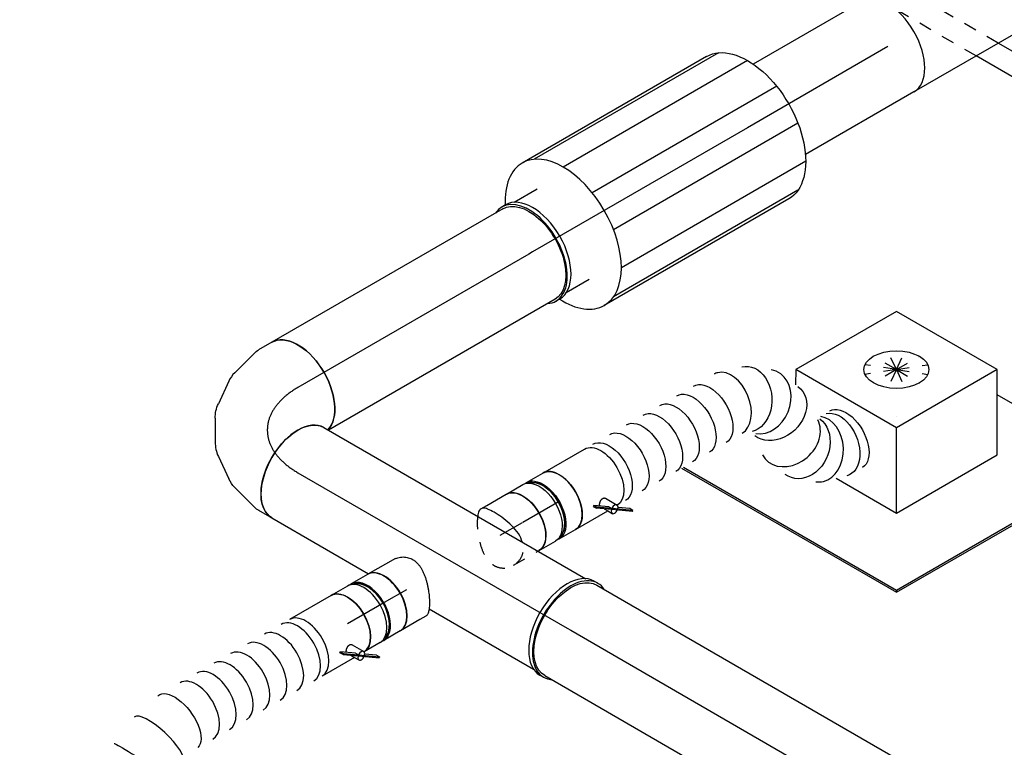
# Model space of a CAD drawing. Extents: x -238422 to 258194, y -34825 to 126331.
# Tile 87 of 239: x -26225 to -24337, y -20283 to -18889. Entities that reach past the tile are written whole.
import ezdxf
from ezdxf.enums import TextEntityAlignment as Align

# ---------------------------------------------------------------- set-up
doc = ezdxf.new("R2010")
doc.units = 0
doc.header["$LTSCALE"] = 50
doc.linetypes.add('CENTER2', pattern=[28.575, 19.05, -3.175, 3.175, -3.175])
doc.linetypes.add('STREEPJES', pattern=[0.1, 0.05, -0.05])
doc.layers.get('0').update_dxf_attribs({"linetype": 'CONTINUOUS'})
for name, color, linetype in [('EL6131--', 2, 'CONTINUOUS'), ('EM6131--', 1, 'CONTINUOUS'), ('WL570---_TOEVOER', 3, 'CONTINUOUS'), ('WL570---_TOEVOER_HL', 8, 'CONTINUOUS'), ('WL570---_TOEVOER_RST', 2, 'CONTINUOUS'), ('WL570---_TOEVOER_RST_HL', 1, 'CONTINUOUS'), ('WM570---_TOEVOER_PR', 1, 'CONTINUOUS'), ('WM570---_TOEVOER_RST_PR', 1, 'CONTINUOUS')]:
    doc.layers.add(name, color=color, linetype=linetype)
doc.styles.add('BURO-018', font='ARIAL.TTF', dxfattribs={"height": 90})

# ---------------------------------------------------------------- blocks, each defined once
blk = doc.blocks.new('*U1398')
at = {"color": 0, "ltscale": 10, "extrusion": (2.67592e-17, -7.95482e-17, -1)}
for centre, major_axis, ratio, start_param, end_param in [((0, 0, 6639.5), (0, 62.5), 0.57735, 0, 3.122724), ((18.6, 0, 6639.5), (0, 62.5), 0.57735, 0, 3.141593), ((55.7, 0, 6639.5), (0, 62.5), 0.57735, 0, 3.141593), ((92.8, 0, 6639.5), (0, 62.5), 0.57735, 0, 3.141593), ((129.9, 0, 6639.5), (0, 62.5), 0.57735, 0, 3.141593), ((167, 0, 6639.5), (0, 62.5), 0.57735, 0, 3.141593), ((204.2, 0, 6639.5), (0, 62.5), 0.57735, 0, 3.141593), ((241.3, 0, 6639.5), (0, 62.5), 0.57735, 0, 3.141593), ((317.4, -10.5, 6639.5), (-29.2, -55.8), 0.761285, 2.991446, 6.133039), ((354.8, -58.8, 6639.5), (62, 11.6), 0.796125, 6.101635, 9.243228), ((364.2, -142.5, 6639.5), (50.2, 38.3), 0.809035, 0.196296, 3.337889), ((422.6, -171.9, 6639.5), (-8.9, -62.2), 0.652676, 3.235011, 6.376604), ((443.6, -171.9, 6639.5), (0, 62.5), 0.57735, 0, 3.141593)]:
    blk.add_ellipse(centre, major_axis=major_axis, ratio=ratio, start_param=start_param, end_param=end_param, dxfattribs=at)
at = {"color": 0, "ltscale": 10}
for centre, major_axis, ratio, start_param, end_param in [((281.7, 0, 6639.5), (8.9, 62.2), 0.652676, 3.235011, 6.189766), ((281.7, 0, 6639.5), (8.9, 62.2), 0.652676, 6.189766, 6.376604), ((342.5, -30.6, 6639.5), (50.2, 38.3), 0.809035, 6.086889, 6.479481), ((342.5, -30.6, 6639.5), (50.2, 38.3), 0.809035, 3.337889, 6.086889), ((352.4, -115.4, 6639.5), (62, 11.6), 0.796125, 3.323143, 6.101635), ((388.2, -161.8, 6639.5), (-29.2, -55.8), 0.761285, 0.150146, 2.991446), ((352.4, -115.4, 6639.5), (62, 11.6), 0.796125, 2.960043, 3.323143), ((388.2, -161.8, 6639.5), (-29.2, -55.8), 0.761285, 6.133039, 6.433332)]:
    blk.add_ellipse(centre, major_axis=major_axis, ratio=ratio, start_param=start_param, end_param=end_param, dxfattribs=at)
at = {"layer": 'WM570---_TOEVOER_PR', "color": 1, "style": 'BURO-018'}
blk.add_attdef('POSNR', text='', height=90, dxfattribs=at).set_placement((0, 0), align=Align.MIDDLE)
blk = doc.blocks.new('*U1399')
at = {"color": 2, "ltscale": 10}
for p, q in [((-71, 59.4, 6606.9), (-79.2, 59.4, 6606.9)), ((-46.1, 62.5, 6606.9), (46.1, 62.5, 6606.9)), ((7.3, -39.8, 6606.9), (5.7, -41.1, 6606.9)), ((5.7, -41.1, 6606.9), (9.1, -47, 6606.9)), ((31, -56.5, 6606.9), (7.3, -39.8, 6606.9)), ((10.7, -45.7, 6606.9), (7.3, -39.8, 6606.9)), ((9.1, -47, 6606.9), (10.7, -45.7, 6606.9)), ((32.8, -63.6, 6606.9), (9.1, -47, 6606.9)), ((34.4, -62.3, 6606.9), (10.7, -45.7, 6606.9)), ((21.2, -55.5, 6606.9), (25.2, -62.5, 6606.9)), ((31, -56.5, 6606.9), (34.4, -62.3, 6606.9)), ((33.5, -39.2, 6606.9), (46.4, -61.6, 6606.9)), ((-71, -59.4, 6606.9), (-79.2, -59.4, 6606.9)), ((-46.1, -62.5, 6606.9), (25.2, -62.5, 6606.9)), ((25.2, -62.5, 6606.9), (30.1, -71, 6606.9)), ((32.8, -63.6, 6606.9), (34.4, -62.3, 6606.9)), ((65.9, -86.9, 6606.9), (32.8, -63.6, 6606.9)), ((34.9, -62.7, 6606.9), (34.4, -62.3, 6606.9)), ((67.5, -85.6, 6606.9), (34.9, -62.7, 6606.9)), ((64.1, -79.7, 6606.9), (45.7, -66.8, 6606.9)), ((67.5, -85.6, 6606.9), (64.1, -79.7, 6606.9)), ((65.9, -86.9, 6606.9), (67.5, -85.6, 6606.9))]:
    blk.add_line(p, q, dxfattribs=at)
for centre, major_axis, start_param, end_param in [((-82.3, 0, 6606.9), (0, 59.4), 3.249496, 6.175282), ((-46.1, 0, 6606.9), (0, 62.5), 3.141593, 6.283185), ((38.3, -66.3, 6606.9), (-8.15, -4.7), 3.141593, 6.283185), ((38.3, -66.3, 6606.9), (-8.15, -4.7), 0, 3.141593)]:
    blk.add_ellipse(centre, major_axis=major_axis, ratio=0.57735, start_param=start_param, end_param=end_param, dxfattribs=at)
at = {"color": 2, "ltscale": 10, "extrusion": (-7.58296e-17, -2.03185e-17, -1)}
blk.add_ellipse((46.1, 0, 6606.9), major_axis=(0, 62.5), ratio=0.57735, start_param=0, end_param=3.122724, dxfattribs=at)
at = {"color": 2, "ltscale": 10}
blk.add_spline([(16.9, -46.6, 6606.9), (17.1, -46, 6606.9), (17.3, -45.4, 6606.9), (17.6, -44.7, 6606.9), (17.9, -44, 6606.9), (18.4, -43.3, 6606.9), (18.9, -42.7, 6606.9), (19.5, -42, 6606.9), (20.1, -41.3, 6606.9), (20.8, -40.7, 6606.9), (21.5, -40.1, 6606.9), (22.3, -39.5, 6606.9), (23.1, -39, 6606.9), (23.9, -38.5, 6606.9), (24.7, -38.1, 6606.9), (25.6, -37.7, 6606.9), (26.4, -37.4, 6606.9), (27.2, -37.2, 6606.9), (28.1, -37.1, 6606.9), (28.9, -37, 6606.9), (29.6, -37.1, 6606.9), (30.4, -37.2, 6606.9), (31.1, -37.3, 6606.9), (31.7, -37.6, 6606.9), (32.2, -37.9, 6606.9), (32.7, -38.3, 6606.9), (33.2, -38.7, 6606.9), (33.5, -39.2, 6606.9)], degree=3, dxfattribs=at)
at = {"layer": 'WL570---_TOEVOER', "color": 1, "style": 'BURO-018'}
blk.add_attdef('I', text='', height=90, dxfattribs=at).set_placement((0, 0), align=Align.MIDDLE)
at = {"layer": 'WM570---_TOEVOER_PR', "color": 1, "style": 'BURO-018'}
blk.add_attdef('POSNR', text='', height=90, dxfattribs=at).set_placement((0, 0), align=Align.MIDDLE)
blk = doc.blocks.new('*U1400')
at = {"color": 0, "ltscale": 10}
for p, q in [((454.4, 166.1, 6177.5), (454.1, 165.8, 6177.5)), ((350.6, -49.3, 6177.5), (351.4, -49.1, 6177.5))]:
    blk.add_line(p, q, dxfattribs=at)
at = {"color": 0, "ltscale": 10, "extrusion": (3.41963e-17, -1.97432e-17, -1)}
for centre, major_axis, ratio, start_param, end_param in [((577.4, 159.4, 6177.5), (18.7, -59.9), 0.277483, 2.634849, 3.147083), ((577.4, 159.4, 6177.5), (18.7, -59.9), 0.277483, 0.024542, 2.126334), ((428.1, 59.6, 6177.5), (37.4, -50.4), 0.193033, 3.157957, 6.29955), ((381.9, 31.1, 6177.5), (-28.5, 55.9), 0.044093, 3.137987, 6.27958), ((283.3, 0, 6177.5), (6.7, -62.4), 0.487294, 6.230943, 9.372536)]:
    blk.add_ellipse(centre, major_axis=major_axis, ratio=ratio, start_param=start_param, end_param=end_param, dxfattribs=at)
at = {"color": 0, "ltscale": 10}
for centre, major_axis, ratio, start_param, end_param in [((532.9, 141.1, 6177.5), (-28.5, 55.9), 0.044093, 0.003605, 3.145198), ((491.6, 115.6, 6177.5), (37.4, -50.4), 0.193033, 0.016365, 3.125228), ((0, 0, 6177.5), (0, -62.5), 0.57735, 3.141593, 6.283185), ((18.6, 0, 6177.5), (0, -62.5), 0.57735, 3.141593, 6.283185), ((55.9, 0, 6177.5), (0, -62.5), 0.57735, 3.141593, 6.283185), ((93.2, 0, 6177.5), (0, -62.5), 0.57735, 3.141593, 6.283185), ((130.5, 0, 6177.5), (0, -62.5), 0.57735, 3.141593, 6.283185), ((167.8, 0, 6177.5), (0, -62.5), 0.57735, 3.141593, 6.283185), ((205.1, 0, 6177.5), (0, -62.5), 0.57735, 3.141593, 6.283185), ((242.4, 0, 6177.5), (0, -62.5), 0.57735, 3.141593, 6.283185), ((332.3, 10.6, 6177.5), (18.7, -59.9), 0.277483, 3.166135, 6.258643)]:
    blk.add_ellipse(centre, major_axis=major_axis, ratio=ratio, start_param=start_param, end_param=end_param, dxfattribs=at)
at = {"layer": 'WM570---_TOEVOER_PR', "color": 1, "style": 'BURO-018'}
blk.add_attdef('POSNR', text='', height=90, dxfattribs=at).set_placement((0, 0), align=Align.MIDDLE)
blk = doc.blocks.new('*U1401')
at = {"color": 2, "ltscale": 10}
for p, q in [((-67.5, 85.6, 6210), (-65.9, 86.9, 6210)), ((-34.4, 62.3, 6210), (-67.5, 85.6, 6210)), ((-64.1, 79.7, 6210), (-67.5, 85.6, 6210)), ((-32.8, 63.6, 6210), (-65.9, 86.9, 6210)), ((-64.1, 79.7, 6210), (-45.7, 66.8, 6210)), ((-33.5, 39.2, 6210), (-46.4, 61.6, 6210)), ((-32.8, 63.6, 6210), (-34.4, 62.3, 6210)), ((-31, 56.5, 6210), (-34.4, 62.3, 6210)), ((-33.9, 62, 6210), (-34.4, 62.3, 6210)), ((-10.7, 45.7, 6210), (-33.9, 62, 6210)), ((-9.1, 47, 6210), (-32.8, 63.6, 6210)), ((-25.2, 62.5, 6210), (-30.1, 71, 6210)), ((-21.2, 55.5, 6210), (-25.2, 62.5, 6210)), ((-25.2, 62.5, 6210), (46.1, 62.5, 6210)), ((-31, 56.5, 6210), (-7.3, 39.8, 6210)), ((-10.7, 45.7, 6210), (-9.1, 47, 6210)), ((-7.3, 39.8, 6210), (-10.7, 45.7, 6210)), ((-9.1, 47, 6210), (-5.7, 41.1, 6210)), ((-5.7, 41.1, 6210), (-7.3, 39.8, 6210)), ((-46.1, -62.5, 6210), (46.1, -62.5, 6210))]:
    blk.add_line(p, q, dxfattribs=at)
at = {"color": 2, "ltscale": 10, "extrusion": (-2.13149e-17, -1.47941e-16, -1)}
blk.add_ellipse((-46.1, 0, 6210), major_axis=(0, -62.5), ratio=0.57735, start_param=0, end_param=3.122724, dxfattribs=at)
at = {"color": 2, "ltscale": 10}
for centre, major_axis, start_param, end_param in [((-38.3, 66.3, 6210), (8.15, 4.7), 0, 3.141593), ((-38.3, 66.3, 6210), (8.15, 4.7), 3.141593, 6.283185), ((46.1, 0, 6210), (0, -62.5), 3.141593, 6.283185)]:
    blk.add_ellipse(centre, major_axis=major_axis, ratio=0.57735, start_param=start_param, end_param=end_param, dxfattribs=at)
blk.add_spline([(-16.9, 46.6, 6210), (-17.1, 46, 6210), (-17.3, 45.4, 6210), (-17.6, 44.7, 6210), (-17.9, 44, 6210), (-18.4, 43.3, 6210), (-18.9, 42.7, 6210), (-19.5, 42, 6210), (-20.1, 41.3, 6210), (-20.8, 40.7, 6210), (-21.5, 40.1, 6210), (-22.3, 39.5, 6210), (-23.1, 39, 6210), (-23.9, 38.5, 6210), (-24.7, 38.1, 6210), (-25.6, 37.7, 6210), (-26.4, 37.4, 6210), (-27.2, 37.2, 6210), (-28.1, 37.1, 6210), (-28.9, 37, 6210), (-29.6, 37.1, 6210), (-30.4, 37.2, 6210), (-31.1, 37.3, 6210), (-31.7, 37.6, 6210), (-32.2, 37.9, 6210), (-32.7, 38.3, 6210), (-33.2, 38.7, 6210), (-33.5, 39.2, 6210)], degree=3, dxfattribs=at)
at = {"layer": 'WL570---_TOEVOER', "color": 1, "style": 'BURO-018'}
blk.add_attdef('I', text='', height=90, dxfattribs=at).set_placement((0, 0), align=Align.MIDDLE)
at = {"layer": 'WM570---_TOEVOER_PR', "color": 1, "style": 'BURO-018'}
blk.add_attdef('POSNR', text='', height=90, dxfattribs=at).set_placement((0, 0), align=Align.MIDDLE)
blk = doc.blocks.new('*U1402')
at = {"color": 0, "ltscale": 10}
for p, q in [((-40.3, 62.5, 6545.9), (-4.1, 62.5, 6545.9)), ((4.1, 62.5, 6545.9), (40.3, 62.5, 6545.9)), ((-40.3, -62.5, 6545.9), (-4.1, -62.5, 6545.9)), ((4.1, -62.5, 6545.9), (40.3, -62.5, 6545.9))]:
    blk.add_line(p, q, dxfattribs=at)
at = {"color": 0, "ltscale": 10, "extrusion": (2.67592e-17, -7.95482e-17, -1)}
for centre, major_axis, start_param, end_param in [((-40.3, 0, 6545.9), (0, 62.5), 0, 3.150644), ((-4.1, 0, 6545.9), (0, 62.5), 0, 3.141593), ((4.1, 0, 6545.9), (0, 62.5), 0, 3.254972), ((4.1, 0, 6545.9), (0, 62.5), 6.169805, 6.280044), ((4.1, 0, 6545.9), (0, 59.4), 0.107903, 3.033689), ((40.3, 0, 6545.9), (0, 62.5), 0, 3.141593)]:
    blk.add_ellipse(centre, major_axis=major_axis, ratio=0.57735, start_param=start_param, end_param=end_param, dxfattribs=at)
at = {"layer": 'WL570---_TOEVOER_HL', "linetype": 'CENTER2'}
blk.add_line((-40.3, 0, 6545.9), (40.3, 0, 6545.9), dxfattribs=at)
at = {"layer": 'WM570---_TOEVOER_PR', "color": 1, "style": 'BURO-018'}
blk.add_attdef('POSNR', text='', height=90, dxfattribs=at).set_placement((0, 0), align=Align.MIDDLE)
blk = doc.blocks.new('*U1403')
at = {"color": 0, "ltscale": 10}
for p, q in [((-6.6, 62.5, 6482.1), (6.2, 62.5, 6482.1)), ((6.2, 62.5, 6482.1), (49.2, 62.5, 6482.1)), ((47.5, -62.5, 6482.1), (49.2, -62.5, 6482.1))]:
    blk.add_line(p, q, dxfattribs=at)
at = {"color": 8, "linetype": 'STREEPJES', "ltscale": 10}
blk.add_line((-6.6, -62.5, 6482.1), (47.5, -62.5, 6482.1), dxfattribs=at)
at = {"color": 0, "ltscale": 10, "extrusion": (-4.26297e-17, -3.94865e-17, -1)}
blk.add_ellipse((49.2, 0, 6482.1), major_axis=(0, 62.5), ratio=0.57735, start_param=0, end_param=3.141593, dxfattribs=at)
at = {"color": 0, "ltscale": 10}
blk.add_spline([(29.8, -31.7, 6482.1), (30.9, -28.4, 6482.1), (31.1, -9.8, 6482.1), (26.9, 9.8, 6482.1), (19.9, 28.4, 6482.1), (11.8, 44.2, 6482.1), (4.1, 55.7, 6482.1), (-3.1, 61.7, 6482.1), (-10.2, 61.7, 6482.1), (-17.6, 55.7, 6482.1), (-19.3, 53.2, 6482.1)], degree=3, dxfattribs=at)
at = {"color": 8, "linetype": 'STREEPJES', "ltscale": 10}
blk.add_spline([(-19.3, 53.2, 6482.1), (-25.5, 44.2, 6482.1), (-33.4, 28.4, 6482.1), (-40.1, 9.8, 6482.1), (-44.4, -9.8, 6482.1), (-44.4, -28.4, 6482.1), (-39.2, -44.2, 6482.1), (-28.7, -55.7, 6482.1), (-14.4, -61.7, 6482.1), (1.1, -61.7, 6482.1), (15.2, -55.7, 6482.1), (25.5, -44.2, 6482.1), (29.8, -31.7, 6482.1)], degree=3, dxfattribs=at)
at = {"layer": 'WL570---_TOEVOER_HL', "linetype": 'CENTER2'}
blk.add_line((0, 0, 6482.1), (49.2, 0, 6482.1), dxfattribs=at)
at = {"layer": 'WM570---_TOEVOER_PR', "color": 1, "style": 'BURO-018'}
blk.add_attdef('POSNR', text='', height=90, dxfattribs=at).set_placement((0, 0), align=Align.MIDDLE)
blk = doc.blocks.new('*U1404')
at = {"color": 0, "ltscale": 10}
for p, q in [((-40.3, 62.5, 6271.1), (-4.1, 62.5, 6271.1)), ((4.1, 62.5, 6271.1), (39.6, 62.5, 6271.1)), ((-40.3, -62.5, 6271.1), (-4.1, -62.5, 6271.1)), ((4.1, -62.5, 6271.1), (40.3, -62.5, 6271.1))]:
    blk.add_line(p, q, dxfattribs=at)
for centre, major_axis, start_param, end_param in [((-40.3, 0, 6271.1), (0, -62.5), 3.141593, 6.283185), ((-4.1, 0, 6271.1), (0, -62.5), 3.141593, 6.396565), ((-4.1, 0, 6271.1), (0, -59.4), 3.249496, 6.175282), ((4.1, 0, 6271.1), (0, -62.5), 3.141593, 6.283185), ((-4.1, 0, 6271.1), (0, -62.5), 3.028213, 3.138451), ((40.3, 0, 6271.1), (0, -62.5), 3.160461, 6.283185)]:
    blk.add_ellipse(centre, major_axis=major_axis, ratio=0.57735, start_param=start_param, end_param=end_param, dxfattribs=at)
at = {"layer": 'WL570---_TOEVOER_HL', "linetype": 'CENTER2'}
blk.add_line((-40.3, 0, 6271.1), (40.3, 0, 6271.1), dxfattribs=at)
at = {"layer": 'WM570---_TOEVOER_PR', "color": 1, "style": 'BURO-018'}
blk.add_attdef('POSNR', text='', height=90, dxfattribs=at).set_placement((0, 0), align=Align.MIDDLE)
blk = doc.blocks.new('*U1405')
at = {"color": 0, "ltscale": 10}
for p, q in [((-6.6, 62.5, 6334.8), (6.2, 62.5, 6334.8)), ((6.2, 62.5, 6334.8), (49.2, 62.5, 6334.8)), ((74.8, 59.4, 6334.8), (83, 59.4, 6334.8)), ((-11.6, -62.5, 6334.8), (49.2, -62.5, 6334.8)), ((74.8, -59.4, 6334.8), (83, -59.4, 6334.8))]:
    blk.add_line(p, q, dxfattribs=at)
for centre, major_axis, start_param, end_param in [((49.2, 0, 6334.8), (0, -62.5), 3.141593, 6.283185), ((85.4, 0, 6334.8), (0, -59.4), 3.223051, 6.201727)]:
    blk.add_ellipse(centre, major_axis=major_axis, ratio=0.57735, start_param=start_param, end_param=end_param, dxfattribs=at)
blk.add_spline([(-11.6, -62.2, 6334.8), (-16.6, -61.2, 6334.8), (-21.4, -59.6, 6334.8), (-25.9, -57.4, 6334.8), (-30.1, -54.6, 6334.8), (-33.8, -51.3, 6334.8), (-37.1, -47.4, 6334.8), (-39.8, -43.1, 6334.8), (-42, -38.3, 6334.8), (-43.5, -33.1, 6334.8), (-44.5, -27.5, 6334.8), (-45, -21.7, 6334.8), (-44.9, -15.7, 6334.8), (-44.3, -9.5, 6334.8), (-43.3, -3.2, 6334.8), (-41.9, 3.2, 6334.8), (-40.2, 9.5, 6334.8), (-38.3, 15.7, 6334.8), (-36.1, 21.7, 6334.8), (-33.7, 27.5, 6334.8), (-31.3, 33.1, 6334.8), (-28.7, 38.3, 6334.8), (-26.2, 43.1, 6334.8), (-23.6, 47.4, 6334.8), (-21, 51.3, 6334.8), (-18.5, 54.6, 6334.8), (-16, 57.4, 6334.8), (-13.6, 59.6, 6334.8), (-11.2, 61.2, 6334.8), (-8.9, 62.2, 6334.8), (-6.6, 62.5, 6334.8)], degree=3, dxfattribs=at)
at = {"layer": 'WL570---_TOEVOER_HL', "linetype": 'CENTER2'}
blk.add_line((0, 0, 6334.8), (49.2, 0, 6334.8), dxfattribs=at)
at = {"layer": 'WM570---_TOEVOER_PR', "color": 1, "style": 'BURO-018'}
blk.add_attdef('POSNR', text='', height=90, dxfattribs=at).set_placement((0, 0), align=Align.MIDDLE)
blk = doc.blocks.new('*U1531')
at = {"color": 0, "ltscale": 10}
for p, q in [((0, 100, 6224.7), (757.1, 100, 6224.7)), ((0, -100, 6224.7), (757.1, -100, 6224.7))]:
    blk.add_line(p, q, dxfattribs=at)
at = {"color": 0, "ltscale": 10, "extrusion": (-8.97074e-17, -5.17926e-17, -1)}
blk.add_ellipse((0, 0, 6224.7), major_axis=(0, -100), ratio=0.57735, start_param=0, end_param=3.141593, dxfattribs=at)
at = {"color": 0, "ltscale": 10}
blk.add_ellipse((757.1, 0, 6224.7), major_axis=(0, -100), ratio=0.57735, start_param=3.141593, end_param=6.283185, dxfattribs=at)
at = {"layer": 'WL570---_TOEVOER_HL', "linetype": 'CENTER2'}
blk.add_line((0, 0, 6224.7), (757.1, 0, 6224.7), dxfattribs=at)
at = {"layer": 'WM570---_TOEVOER_PR', "color": 1, "style": 'BURO-018'}
blk.add_attdef('POSNR', text='', height=90, dxfattribs=at).set_placement((0, 0), align=Align.MIDDLE)
blk = doc.blocks.new('*U1532')
at = {"color": 0, "ltscale": 10}
for p, q in [((-122.3, 174.3, 7254.5), (-137, 148.9, 7254.5)), ((100.6, 174.3, 7254.5), (-122.3, 174.3, 7254.5)), ((-10.8, -18.7, 7254.5), (-122.3, 174.3, 7254.5)), ((212.1, -18.7, 7254.5), (100.6, 174.3, 7254.5)), ((-406.1, 120, 7254.5), (-168.4, -291.7, 7254.5)), ((-402, 120, 7254.5), (-166.4, -288.1, 7254.5)), ((-92.5, -160.2, 7254.5), (-10.8, -18.7, 7254.5)), ((212.1, -18.7, 7254.5), (-10.8, -18.7, 7254.5)), ((130.4, -160.2, 7254.5), (212.1, -18.7, 7254.5)), ((-159, -44.9, 7254.5), (-92.5, -160.2, 7254.5)), ((319.5, -288.1, 7254.5), (188, -60.5, 7254.5)), ((-92.5, -160.2, 7254.5), (130.4, -160.2, 7254.5)), ((-166.4, -288.1, 7254.5), (-168.4, -291.7, 7254.5)), ((-168.4, -291.7, 7254.5), (317.4, -291.7, 7254.5)), ((-166.4, -288.1, 7254.5), (319.5, -288.1, 7254.5)), ((317.4, -291.7, 7254.5), (319.5, -288.1, 7254.5))]:
    blk.add_line(p, q, dxfattribs=at)
at = {"color": 8, "linetype": 'STREEPJES', "ltscale": 10}
for q in [(-2.7, 116.1, 7254.5), (19.4, 122, 7254.5), (48.3, 116.1, 7254.5), (-12, 99.9, 7254.5), (76.3, 99.9, 7254.5), (-6.1, 77.8, 7254.5), (13.5, 55.7, 7254.5), (41.5, 39.5, 7254.5), (70.4, 33.6, 7254.5), (92.5, 39.5, 7254.5), (101.9, 55.7, 7254.5), (95.9, 77.8, 7254.5)]:
    blk.add_line((44.9, 77.8, 7254.5), q, dxfattribs=at)
at = {"color": 0, "ltscale": 10}
blk.add_ellipse((44.9, 77.8, 7254.5), major_axis=(54.1, -31.2), ratio=0.57735, dxfattribs=at)
at = {"layer": 'WL570---_TOEVOER_RST_HL', "linetype": 'CENTER2'}
blk.add_circle((0, 0, 7254.5), 0.075, dxfattribs=at)
at = {"layer": 'WL570---_TOEVOER_RST', "color": 1, "style": 'BURO-018'}
for tag in ['MC', 'Q']:
    blk.add_attdef(tag, text='', height=90, dxfattribs=at).set_placement((0, 0), align=Align.MIDDLE)
at = {"layer": 'WM570---_TOEVOER_RST_PR', "color": 1, "style": 'BURO-018'}
blk.add_attdef('POSNR', text='', height=90, dxfattribs=at).set_placement((0, 0), align=Align.MIDDLE)
blk = doc.blocks.new('*U1534')
at = {"color": 0, "ltscale": 10}
for p, q in [((-4.1, 104, 6227.6), (4.1, 104, 6227.6)), ((-4.1, -104, 6227.6), (4.1, -104, 6227.6))]:
    blk.add_line(p, q, dxfattribs=at)
for centre, start_param, end_param in [((-4.1, 0, 6227.6), 3.141593, 6.283185), ((-4.1, 0, 6227.6), 3.141593, 6.283185), ((4.1, 0, 6227.6), 3.141593, 6.561432), ((4.1, 0, 6227.6), 3.141593, 6.561432), ((4.1, 0, 6227.6), 2.863346, 3.138451), ((4.1, 0, 6227.6), 2.863346, 3.138451)]:
    blk.add_ellipse(centre, major_axis=(0, -104), ratio=0.57735, start_param=start_param, end_param=end_param, dxfattribs=at)
at = {"layer": 'WL570---_TOEVOER_HL', "linetype": 'CENTER2'}
blk.add_line((-4.1, 0, 6227.6), (4.1, 0, 6227.6), dxfattribs=at)
at = {"layer": 'WM570---_TOEVOER_PR', "color": 1, "style": 'BURO-018'}
blk.add_attdef('POSNR', text='', height=90, dxfattribs=at).set_placement((0, 0), align=Align.MIDDLE)
blk = doc.blocks.new('*U1535')
at = {"color": 0, "ltscale": 10}
for p, q in [((19.5, 166.2, 6767.3), (5, 191.4, 6767.3)), ((37.3, 105.4, 6767.3), (23.7, 156, 6767.3)), ((34.8, 38.1, 6767.3), (39, 85.5, 6767.3)), ((3.5, -28.3, 6767.3), (26.3, 11.2, 6767.3)), ((-54.5, -76.5, 6767.3), (-15.6, -49.2, 6767.3)), ((-123.3, -98.6, 6767.3), (-72.6, -85, 6767.3)), ((-163.3, -100, 6767.3), (-134.2, -100, 6767.3))]:
    blk.add_line(p, q, dxfattribs=at)
for centre, major_axis, ratio, start_param, end_param in [((-81.6, 141.4, 6767.3), (86.6, 50), 0.57735, 3.141593, 6.283185), ((-70.9, 122.8, 6767.3), (92.8, 38.5), 0.646887, 6.198226, 6.368145), ((-64.1, 54.6, 6767.3), (96.1, -30.4), 0.803023, 6.107746, 6.458625), ((-105.8, 9.6, 6767.3), (-42.6, 91.2), 0.750739, 3.009293, 3.273893)]:
    blk.add_ellipse(centre, major_axis=major_axis, ratio=ratio, start_param=start_param, end_param=end_param, dxfattribs=at)
at = {"color": 0, "ltscale": 10, "extrusion": (3.41963e-17, -1.97432e-17, -1)}
for centre, major_axis, ratio, start_param, end_param in [((-163.3, 0, 6767.3), (0, -100), 0.57735, 0, 2.982045), ((-61.3, 86.8, 6767.3), (-100.3, -8.7), 0.750739, 3.009293, 3.273893), ((-79.3, 28.3, 6767.3), (74.4, -68.1), 0.803023, 6.107746, 6.458625), ((-141.8, 0, 6767.3), (13.1, -99.6), 0.646887, 6.198226, 6.368145)]:
    blk.add_ellipse(centre, major_axis=major_axis, ratio=ratio, start_param=start_param, end_param=end_param, dxfattribs=at)
at = {"layer": 'WL570---_TOEVOER_HL', "linetype": 'CENTER2'}
blk.add_ellipse((-244.9, 141.4, 6767.3), major_axis=(-173.2, 100), ratio=0.57735, start_param=2.356194, end_param=3.926991, dxfattribs=at)
at = {"layer": 'WM570---_TOEVOER_PR', "color": 1, "style": 'BURO-018'}
blk.add_attdef('POSNR', text='', height=90, dxfattribs=at).set_placement((0, 0), align=Align.MIDDLE)
blk = doc.blocks.new('*U1537')
at = {"color": 2, "ltscale": 10}
for p, q in [((-163.3, 100, 7921.9), (163.3, 100, 7921.9)), ((-243.8, -41.8, 7921.9), (-238.4, -32.3, 7921.9)), ((-74.5, -89.1, 7921.9), (-238.4, -32.3, 7921.9)), ((-43, -111.3, 7921.9), (-243.8, -41.8, 7921.9)), ((-243.8, -43.9, 7921.9), (-243.8, -41.8, 7921.9)), ((-43, -113.4, 7921.9), (-243.8, -43.9, 7921.9)), ((-57.1, -58.8, 7921.9), (-78.6, -96.1, 7921.9)), ((-23.1, -80, 7921.9), (-34.6, -100, 7921.9)), ((-163.3, -100, 7921.9), (-81.8, -100, 7921.9)), ((-37.6, -101.9, 7921.9), (-43, -111.3, 7921.9)), ((-43, -111.3, 7921.9), (-43, -113.4, 7921.9)), ((121.3, -168.3, 7921.9), (-43, -111.3, 7921.9)), ((126.8, -158.8, 7921.9), (-37.6, -101.9, 7921.9)), ((-34.6, -100, 7921.9), (-36, -102.4, 7921.9)), ((-34.6, -100, 7921.9), (163.3, -100, 7921.9)), ((-42.5, -113.6, 7921.9), (-43.9, -116.1, 7921.9)), ((121.3, -170.4, 7921.9), (-43, -113.4, 7921.9)), ((121.3, -168.3, 7921.9), (126.8, -158.8, 7921.9)), ((126.8, -160.9, 7921.9), (121.3, -170.4, 7921.9)), ((121.3, -170.4, 7921.9), (121.3, -168.3, 7921.9)), ((126.8, -158.8, 7921.9), (126.8, -160.9, 7921.9))]:
    blk.add_line(p, q, dxfattribs=at)
at = {"color": 2, "ltscale": 10, "extrusion": (3.41963e-17, -1.97432e-17, -1)}
for start_param, end_param in [(1.159129, 3.141593), (0, 0.987584)]:
    blk.add_ellipse((-163.3, 0, 7921.9), major_axis=(0, -100), ratio=0.57735, start_param=start_param, end_param=end_param, dxfattribs=at)
at = {"color": 2, "ltscale": 10}
for centre, major_axis, start_param, end_param in [((163.3, 0, 7921.9), (0, -100), 3.141593, 6.283185), ((-61.2, -106.1, 7921.9), (-17.3, 10), 3.141593, 6.283185), ((-61.2, -106.1, 7921.9), (-17.3, 10), 0, 3.141593)]:
    blk.add_ellipse(centre, major_axis=major_axis, ratio=0.57735, start_param=start_param, end_param=end_param, dxfattribs=at)
blk.add_spline([(-57, -58.9, 7921.9), (-56.1, -57.9, 7921.9), (-55, -57.1, 7921.9), (-53.8, -56.3, 7921.9), (-52.4, -55.8, 7921.9), (-50.9, -55.4, 7921.9), (-49.4, -55.2, 7921.9), (-47.7, -55.1, 7921.9), (-46, -55.3, 7921.9), (-44.3, -55.6, 7921.9), (-42.5, -56.1, 7921.9), (-40.7, -56.7, 7921.9), (-39, -57.5, 7921.9), (-37.2, -58.4, 7921.9), (-35.5, -59.4, 7921.9), (-33.8, -60.6, 7921.9), (-32.2, -61.8, 7921.9), (-30.7, -63.2, 7921.9), (-29.3, -64.6, 7921.9), (-27.9, -66, 7921.9), (-26.7, -67.4, 7921.9), (-25.6, -68.9, 7921.9), (-24.7, -70.4, 7921.9), (-23.9, -71.8, 7921.9), (-23.3, -73.2, 7921.9), (-22.8, -74.5, 7921.9), (-22.5, -75.8, 7921.9), (-22.4, -77, 7921.9), (-22.4, -78.1, 7921.9), (-22.7, -79.1, 7921.9), (-23.1, -80, 7921.9)], degree=3, dxfattribs=at)
at = {"layer": 'WM570---_TOEVOER_PR', "color": 1, "style": 'BURO-018'}
blk.add_attdef('POSNR', text='', height=90, dxfattribs=at).set_placement((0, 0), align=Align.MIDDLE)
blk = doc.blocks.new('*U1538')
at = {"color": 2, "ltscale": 10}
for p, q in [((-227.7, 152.1, 7442.5), (180.6, 152.1, 7442.5)), ((-204.1, 157.5, 7442.5), (204.1, 157.5, 7442.5)), ((-268.4, 111.4, 7442.5), (139.8, 111.4, 7442.5)), ((-292, 40.8, 7442.5), (116.3, 40.8, 7442.5)), ((-292, -40.8, 7442.5), (116.3, -40.8, 7442.5)), ((-268.4, -111.4, 7442.5), (139.8, -111.4, 7442.5)), ((-227.7, -152.1, 7442.5), (180.6, -152.1, 7442.5)), ((-204.1, -157.5, 7442.5), (204.1, -157.5, 7442.5))]:
    blk.add_line(p, q, dxfattribs=at)
at = {"color": 2, "ltscale": 10, "extrusion": (3.41963e-17, -1.97432e-17, -1)}
blk.add_ellipse((-204.1, 0, 7442.5), major_axis=(0, -157.5), ratio=0.57735, start_param=0, end_param=3.141593, dxfattribs=at)
at = {"color": 2, "ltscale": 10}
for start_param, end_param in [(3.141593, 6.283185), (2.292038, 3.141593), (0, 0.849555)]:
    blk.add_ellipse((204.1, 0, 7442.5), major_axis=(0, -157.5), ratio=0.57735, start_param=start_param, end_param=end_param, dxfattribs=at)
at = {"layer": 'WL570---_TOEVOER_HL', "linetype": 'CENTER2'}
blk.add_line((-204.1, 0, 7442.5), (204.1, 0, 7442.5), dxfattribs=at)
at = {"layer": 'WM570---_TOEVOER_PR', "color": 1, "style": 'BURO-018'}
blk.add_attdef('POSNR', text='', height=90, dxfattribs=at).set_placement((0, 0), align=Align.MIDDLE)
blk = doc.blocks.new('*U1539')
at = {"color": 0, "ltscale": 10}
for p, q in [((-4.1, 104, 7247.4), (4.1, 104, 7247.4)), ((-4.1, -104, 7247.4), (4.1, -104, 7247.4))]:
    blk.add_line(p, q, dxfattribs=at)
for centre, start_param, end_param in [((-4.1, 0, 7247.4), 3.141593, 6.283185), ((-4.1, 0, 7247.4), 3.141593, 6.283185), ((4.1, 0, 7247.4), 3.141593, 6.561432), ((4.1, 0, 7247.4), 3.141593, 6.561432), ((4.1, 0, 7247.4), 2.863346, 3.138451), ((4.1, 0, 7247.4), 2.863346, 3.138451)]:
    blk.add_ellipse(centre, major_axis=(0, -104), ratio=0.57735, start_param=start_param, end_param=end_param, dxfattribs=at)
at = {"layer": 'WL570---_TOEVOER_HL', "linetype": 'CENTER2'}
blk.add_line((-4.1, 0, 7247.4), (4.1, 0, 7247.4), dxfattribs=at)
at = {"layer": 'WM570---_TOEVOER_PR', "color": 1, "style": 'BURO-018'}
blk.add_attdef('POSNR', text='', height=90, dxfattribs=at).set_placement((0, 0), align=Align.MIDDLE)
blk = doc.blocks.new('*U1540')
at = {"color": 0, "ltscale": 10}
for p, q in [((0, 100, 6651.8), (579.4, 100, 6651.8)), ((0, -100, 6651.8), (214.4, -100, 6651.8)), ((348.3, -100, 6651.8), (579.4, -100, 6651.8))]:
    blk.add_line(p, q, dxfattribs=at)
at = {"color": 0, "ltscale": 10, "extrusion": (-8.97074e-17, -5.17926e-17, -1)}
blk.add_ellipse((0, 0, 6651.8), major_axis=(0, -100), ratio=0.57735, start_param=0, end_param=3.141593, dxfattribs=at)
at = {"layer": 'WL570---_TOEVOER_HL', "linetype": 'CENTER2'}
blk.add_line((0, 0, 6651.8), (595.9, 0, 6651.8), dxfattribs=at)
at = {"layer": 'WM570---_TOEVOER_PR', "color": 1, "style": 'BURO-018'}
blk.add_attdef('POSNR', text='', height=90, dxfattribs=at).set_placement((0, 0), align=Align.MIDDLE)
blk = doc.blocks.new('*U1543')
at = {"color": 0, "ltscale": 10}
for p, q in [((0, 100, 7806.4), (240.3, 100, 7806.4)), ((0, -100, 7806.4), (240.3, -100, 7806.4))]:
    blk.add_line(p, q, dxfattribs=at)
at = {"layer": 'WL570---_TOEVOER_HL', "linetype": 'CENTER2'}
blk.add_line((0, 0, 7806.4), (310.5, 0, 7806.4), dxfattribs=at)
at = {"layer": 'WM570---_TOEVOER_PR', "color": 1, "style": 'BURO-018'}
blk.add_attdef('POSNR', text='', height=90, dxfattribs=at).set_placement((0, 0), align=Align.MIDDLE)
blk = doc.blocks.new('*U1544')
at = {"color": 0, "ltscale": 10}
for p, q in [((0, 100, 7298.2), (51.2, 100, 7298.2)), ((0, -100, 7298.2), (51.2, -100, 7298.2))]:
    blk.add_line(p, q, dxfattribs=at)
at = {"layer": 'WL570---_TOEVOER_HL', "linetype": 'CENTER2'}
blk.add_line((0, 0, 7298.2), (67.7, 0, 7298.2), dxfattribs=at)
at = {"layer": 'WM570---_TOEVOER_PR', "color": 1, "style": 'BURO-018'}
blk.add_attdef('POSNR', text='', height=90, dxfattribs=at).set_placement((0, 0), align=Align.MIDDLE)
blk = doc.blocks.new('*U1545')
at = {"color": 0, "ltscale": 10}
for p, q in [((0, 100, 7244.5), (501.6, 100, 7244.5)), ((0, -100, 7244.5), (511.5, -100, 7244.5))]:
    blk.add_line(p, q, dxfattribs=at)
at = {"color": 0, "ltscale": 10, "extrusion": (3.41963e-17, -1.97432e-17, -1)}
blk.add_ellipse((0, 0, 7244.5), major_axis=(0, -100), ratio=0.57735, start_param=0, end_param=3.141593, dxfattribs=at)
at = {"color": 0, "ltscale": 10}
blk.add_ellipse((511.5, 0, 7244.5), major_axis=(0, -100), ratio=0.57735, start_param=3.301141, end_param=6.283185, dxfattribs=at)
at = {"layer": 'WL570---_TOEVOER_HL', "linetype": 'CENTER2'}
blk.add_line((0, 0, 7244.5), (511.5, 0, 7244.5), dxfattribs=at)
at = {"layer": 'WM570---_TOEVOER_PR', "color": 1, "style": 'BURO-018'}
blk.add_attdef('POSNR', text='', height=90, dxfattribs=at).set_placement((0, 0), align=Align.MIDDLE)
blk = doc.blocks.new('*U2030')
at = {"color": 0, "ltscale": 10}
for p, q in [((1685.1, 63.6, 6515.2), (2488.5, 63.6, 6515.2)), ((1660.6, 21.2, 6515.2), (2464, 21.2, 6515.2))]:
    blk.add_line(p, q, dxfattribs=at)
at = {"color": 0, "linetype": 'STREEPJES', "ltscale": 10}
for p, q in [((2488.5, 63.6, 6515.2), (2719.4, 63.6, 6515.2)), ((2464, 21.2, 6515.2), (2694.9, 21.2, 6515.2))]:
    blk.add_line(p, q, dxfattribs=at)
at = {"layer": 'EM6131--', "color": 1, "style": 'BURO-018'}
blk.add_attdef('POSNR', text='', height=90, dxfattribs=at).set_placement((0, 0), align=Align.MIDDLE)

msp = doc.modelspace()

# ---------------------------------------------------------------- block references
at = {"layer": 'EL6131--', "rotation": 150.0000000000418}
msp.add_blockref('*U2030', (-22204.38818, -20147.57687, -6515.20216), dxfattribs=at)
at = {"layer": 'WL570---_TOEVOER'}
for name, p, rotation in [('*U1537', (-24418.99467, -18858.9727, -7921.87146), 209.9999999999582), ('*U1543', (-24560.41602, -18940.62235, -7806.40141), 209.9999999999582), ('*U1538', (-25006.10333, -19197.94004, -7442.49925), 209.9999999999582), ('*U1539', (-25245.0632, -19335.90358, -7247.38933), 209.9999999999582), ('*U1544', (-25182.88002, -19300.00211, -7298.16168), 209.9999999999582), ('*U1545', (-25248.59873, -19337.94483, -7244.50258), 209.9999999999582), ('*U1535', (-25833.02626, -19675.36422, -6767.3195), 209.9999999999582), ('*U1398', (-25110.83074, -19765.72536, -6639.52954), 29.99999999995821), ('*U1540', (-25691.6049, -19757.01387, -6651.84945), 330.0000000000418), ('*U1399', (-25150.74691, -19788.77098, -6606.93812), 29.99999999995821), ('*U1402', (-25225.52346, -19831.94324, -6545.88333), 29.99999999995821), ('*U1403', (-25303.58804, -19877.01385, -6482.14386), 29.99999999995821), ('*U1405', (-25483.51707, -19981.1751, -6334.8376), 209.9999999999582), ('*U1404', (-25561.58166, -20026.24571, -6271.09813), 209.9999999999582), ('*U1534', (-25172.01166, -20057.00117, -6227.60334), 330.0000000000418), ('*U1531', (-25168.47612, -20059.04242, -6224.71659), 330.0000000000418), ('*U1401', (-25636.3582, -20069.41797, -6210.04334), 209.9999999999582), ('*U1400', (-25676.27438, -20092.46359, -6177.45192), 209.9999999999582)]:
    msp.add_blockref(name, p, dxfattribs=dict(at, rotation=rotation))
at = {"layer": 'WL570---_TOEVOER_RST'}
ref = msp.add_blockref('*U1532', (-24544.20402, -19649.29764, -7254.51641), dxfattribs=dict(at, rotation=29.99999999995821))
ref.add_attrib('Q', '100', dxfattribs={"color": 1, "height": 90, "style": 'BURO-018'}).set_placement((-23815.8621, -19561.5116), align=Align.MIDDLE)
ref.add_attrib('MC', 'P', dxfattribs={"color": 1, "height": 90, "style": 'BURO-018'}).set_placement((-24104.00811, -19062.42806), align=Align.MIDDLE)

doc.saveas('drawing.dxf')
